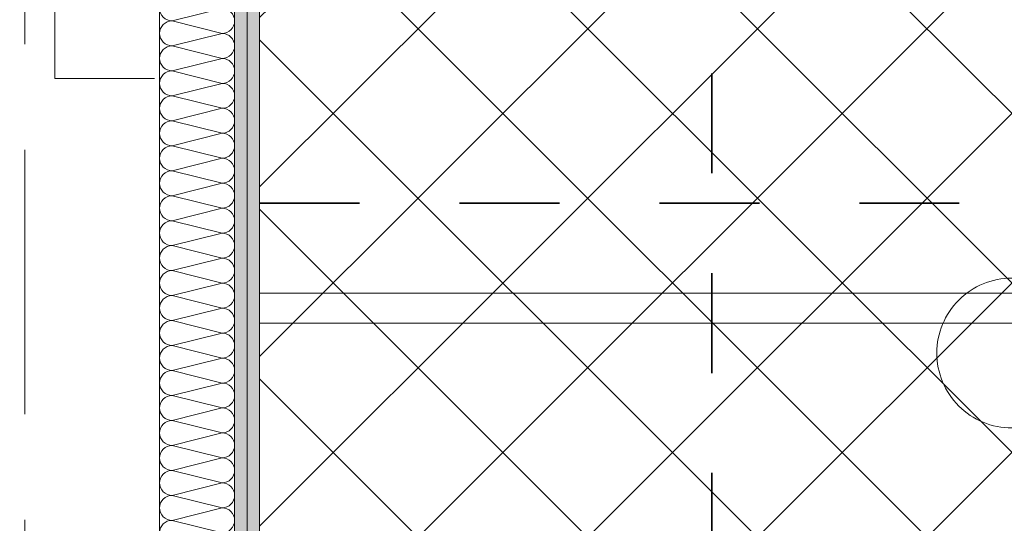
# Model space of a CAD drawing. Header units: metres. Extents: x -3.6 to 84.5, y -11 to 16.8.
# Tile 247 of 256: x 43.725 to 44.71, y 2.56 to 3.064. Entities that reach past the tile are written whole.
import ezdxf

# ---------------------------------------------------------------- set-up
doc = ezdxf.new("R2010")
doc.units = ezdxf.units.M
doc.header["$MEASUREMENT"] = 0
for name, pattern in [('Achse', [0.2, 0.1, -0.05, 0, -0.05]), ('Punktlinie weit', [0.06, 0.01, -0.05]), ('Strichlinie doppelt', [0.546806, 0.264583, -0.105833, 0.070556, -0.105833]), ('STRICHPUNKT', [0.015, 0.0075, -0.00375, 0, -0.00375])]:
    doc.linetypes.add(name, pattern=pattern)
for name, color, linetype in [('154 - Bemaßung_ Beschriftung.Ausbau - Deckenspiegel', 7, 'Continuous'), ('451 - Universal.Achsen Raster', 7, 'Continuous'), ('Neubau_606 - Struktur.Wand Innen Ausbau', 7, 'Continuous'), ('Neubau_651 - Abdeckung.Decke abgehängt_ bekleidet', 7, 'Continuous'), ('Neubau_702 - Einrichtung.Möbel Sanitär', 7, 'Continuous'), ('Neubau_802 - HKLSE.Sanitär', 7, 'Continuous'), ('Neubau_804 - HKLSE.Elektrik', 7, 'Continuous')]:
    doc.layers.add(name, color=color, linetype=linetype)
doc.styles.add('ERSTELLTER_STIL_2', font='txt')
doc.dimstyles.new('ERSTELLTER_STIL__2', dxfattribs={"dimtxt": 0.1, "dimasz": 0.0532, "dimexe": 0.18, "dimexo": 0.0625, "dimgap": 0, "dimtad": 1, "dimzin": 0, "dimdsep": 46, "dimtxsty": 'ERSTELLTER_STIL_2', "dimblk": 'ARROWHEAD_2', "dimblk1": 'ARROWHEAD_2', "dimblk2": 'ARROWHEAD_2', "dimcen": 0.09, "dimse1": 1, "dimse2": 1, "dimclrd": 7, "dimclre": 7, "dimclrt": 7, "dimazin": 0, "dimtfac": 1, "dimtdec": 4, "dimtmove": 0, "dimatfit": 3, "dimfxl": 1, "dimtolj": 1, "dimtzin": 0, "dimarcsym": 0})
pattern_1 = [(45, (0, 0), (-0.01767767, 0.01767767), [0, -0.025])]

# ---------------------------------------------------------------- blocks, each defined once
blk = doc.blocks.new('*X153')
at = {"layer": 'Neubau_606 - Struktur.Wand Innen Ausbau', "color": 7, "linetype": 'Continuous', "lineweight": 5}
for p, q in [((43.92749, 3.07499), (43.87749, 3.06249)), ((43.92749, 3.04999), (43.87749, 3.06249)), ((43.92749, 3.04999), (43.87749, 3.03749)), ((43.92749, 3.02499), (43.87749, 3.03749)), ((43.92749, 3.02499), (43.87749, 3.01249)), ((43.92749, 2.99999), (43.87749, 3.01249)), ((43.92749, 2.99999), (43.87749, 2.98749)), ((43.92749, 2.97499), (43.87749, 2.98749)), ((43.92749, 2.97499), (43.87749, 2.96249)), ((43.92749, 2.94999), (43.87749, 2.96249)), ((43.92749, 2.94999), (43.87749, 2.93749)), ((43.92749, 2.92499), (43.87749, 2.93749)), ((43.92749, 2.92499), (43.87749, 2.91249)), ((43.92749, 2.89999), (43.87749, 2.91249)), ((43.92749, 2.89999), (43.87749, 2.88749)), ((43.92749, 2.87499), (43.87749, 2.88749)), ((43.92749, 2.87499), (43.87749, 2.86249)), ((43.92749, 2.84999), (43.87749, 2.86249)), ((43.92749, 2.84999), (43.87749, 2.83749)), ((43.92749, 2.82499), (43.87749, 2.83749)), ((43.92749, 2.82499), (43.87749, 2.81249)), ((43.92749, 2.79999), (43.87749, 2.81249)), ((43.92749, 2.79999), (43.87749, 2.78749)), ((43.92749, 2.77499), (43.87749, 2.78749)), ((43.92749, 2.77499), (43.87749, 2.76249)), ((43.92749, 2.74999), (43.87749, 2.76249)), ((43.92749, 2.74999), (43.87749, 2.73749)), ((43.92749, 2.72499), (43.87749, 2.73749)), ((43.92749, 2.72499), (43.87749, 2.71249)), ((43.92749, 2.69999), (43.87749, 2.71249)), ((43.92749, 2.69999), (43.87749, 2.68749)), ((43.92749, 2.67499), (43.87749, 2.68749)), ((43.92749, 2.67499), (43.87749, 2.66249)), ((43.92749, 2.64999), (43.87749, 2.66249)), ((43.92749, 2.64999), (43.87749, 2.63749)), ((43.92749, 2.62499), (43.87749, 2.63749)), ((43.92749, 2.62499), (43.87749, 2.61249)), ((43.92749, 2.59999), (43.87749, 2.61249)), ((43.92749, 2.59999), (43.87749, 2.58749)), ((43.92749, 2.57499), (43.87749, 2.58749)), ((43.92749, 2.57499), (43.87749, 2.56249)), ((43.92749, 2.54999), (43.87749, 2.56249))]:
    blk.add_line(p, q, dxfattribs=at)
for centre, start, end in [((43.87749, 3.07499), 179.99998, 269.99998), ((43.92749, 3.06249), 359.99998, 89.99998), ((43.87749, 3.04999), 89.99998, 179.99998), ((43.92749, 3.06249), 269.99998, 359.99998), ((43.87749, 3.04999), 179.99998, 269.99998), ((43.92749, 3.03749), 359.99998, 89.99998), ((43.87749, 3.02499), 89.99998, 179.99998), ((43.92749, 3.03749), 269.99998, 359.99998), ((43.87749, 3.02499), 179.99998, 269.99998), ((43.92749, 3.01249), 359.99998, 89.99998), ((43.87749, 2.99999), 89.99998, 179.99998), ((43.92749, 3.01249), 269.99998, 359.99998), ((43.87749, 2.99999), 179.99998, 269.99998), ((43.92749, 2.98749), 359.99998, 89.99998), ((43.87749, 2.97499), 89.99998, 179.99998), ((43.92749, 2.98749), 269.99998, 359.99998), ((43.87749, 2.97499), 179.99998, 269.99998), ((43.92749, 2.96249), 359.99998, 89.99998), ((43.87749, 2.94999), 89.99998, 179.99998), ((43.92749, 2.96249), 269.99998, 359.99998), ((43.87749, 2.94999), 179.99998, 269.99998), ((43.92749, 2.93749), 359.99998, 89.99998), ((43.87749, 2.92499), 89.99998, 179.99998), ((43.92749, 2.93749), 269.99998, 359.99998), ((43.87749, 2.92499), 179.99998, 269.99998), ((43.92749, 2.91249), 359.99998, 89.99998), ((43.87749, 2.89999), 89.99998, 179.99998), ((43.92749, 2.91249), 269.99998, 359.99998), ((43.87749, 2.89999), 179.99998, 269.99998), ((43.92749, 2.88749), 359.99998, 89.99998), ((43.87749, 2.87499), 89.99998, 179.99998), ((43.92749, 2.88749), 269.99998, 359.99998), ((43.87749, 2.87499), 179.99998, 269.99998), ((43.92749, 2.86249), 359.99998, 89.99998), ((43.87749, 2.84999), 89.99998, 179.99998), ((43.92749, 2.86249), 269.99998, 359.99998), ((43.87749, 2.84999), 179.99998, 269.99998), ((43.92749, 2.83749), 359.99998, 89.99998), ((43.87749, 2.82499), 89.99998, 179.99998), ((43.92749, 2.83749), 269.99998, 359.99998), ((43.87749, 2.82499), 179.99998, 269.99998), ((43.92749, 2.81249), 359.99998, 89.99998), ((43.87749, 2.79999), 89.99998, 179.99998), ((43.92749, 2.81249), 269.99998, 359.99998), ((43.87749, 2.79999), 179.99998, 269.99998), ((43.92749, 2.78749), 359.99998, 89.99998), ((43.87749, 2.77499), 89.99998, 179.99998), ((43.92749, 2.78749), 269.99998, 359.99998), ((43.87749, 2.77499), 179.99998, 269.99998), ((43.92749, 2.76249), 359.99998, 89.99998), ((43.87749, 2.74999), 89.99998, 179.99998), ((43.92749, 2.76249), 269.99998, 359.99998), ((43.87749, 2.74999), 179.99998, 269.99998), ((43.92749, 2.73749), 359.99998, 89.99998), ((43.87749, 2.72499), 89.99998, 179.99998), ((43.92749, 2.73749), 269.99998, 359.99998), ((43.87749, 2.72499), 179.99998, 269.99998), ((43.92749, 2.71249), 359.99998, 89.99998), ((43.87749, 2.69999), 89.99998, 179.99998), ((43.92749, 2.71249), 269.99998, 359.99998), ((43.87749, 2.69999), 179.99998, 269.99998), ((43.92749, 2.68749), 359.99998, 89.99998), ((43.87749, 2.67499), 89.99998, 179.99998), ((43.92749, 2.68749), 269.99998, 359.99998), ((43.87749, 2.67499), 179.99998, 269.99998), ((43.92749, 2.66249), 359.99998, 89.99998), ((43.87749, 2.64999), 89.99998, 179.99998), ((43.92749, 2.66249), 269.99998, 359.99998), ((43.87749, 2.64999), 179.99998, 269.99998), ((43.92749, 2.63749), 359.99998, 89.99998), ((43.87749, 2.62499), 89.99998, 179.99998), ((43.92749, 2.63749), 269.99998, 359.99998), ((43.87749, 2.62499), 179.99998, 269.99998), ((43.92749, 2.61249), 359.99998, 89.99998), ((43.87749, 2.59999), 89.99998, 179.99998), ((43.92749, 2.61249), 269.99998, 359.99998), ((43.87749, 2.59999), 179.99998, 269.99998), ((43.92749, 2.58749), 359.99998, 89.99998), ((43.87749, 2.57499), 89.99998, 179.99998), ((43.92749, 2.58749), 269.99998, 359.99998), ((43.87749, 2.57499), 179.99998, 269.99998), ((43.92749, 2.56249), 359.99998, 89.99998), ((43.87749, 2.54999), 89.99998, 179.99998), ((43.92749, 2.56249), 269.99998, 359.99998)]:
    blk.add_arc(centre, 0.0125, start, end, dxfattribs=at)
blk = doc.blocks.new('*D351')
at = {"layer": '154 - Bemaßung_ Beschriftung.Ausbau - Deckenspiegel', "color": 7, "linetype": 'Continuous', "lineweight": 5}
for p, q in [((46.28432, 2.75019), (46.35432, 2.70978)), ((46.37182, 2.72998), (46.26682, 2.72998)), ((46.31932, 1.82998), (46.31932, 2.72998)), ((46.28432, 1.85019), (46.35432, 1.80978)), ((46.37182, 1.82998), (46.26682, 1.82998))]:
    blk.add_line(p, q, dxfattribs=at)
at = {"layer": '154 - Bemaßung_ Beschriftung.Ausbau - Deckenspiegel', "color": 7, "lineweight": 5, "insert": (46.29932, 2.2041), "char_height": 0.1, "attachment_point": 7, "rotation": 90, "style": 'ERSTELLTER_STIL_2'}
blk.add_mtext('\\A1;{\\pql;\\fArial|b0|i0|c0|p38;90}', dxfattribs=at)
blk = doc.blocks.new('ARROWHEAD_2')
at = {"color": 0, "linetype": 'Continuous', "lineweight": 0}
for p, q in [((-0.378, -0.655), (0.378, 0.655)), ((0, 0), (-1, 0))]:
    blk.add_line(p, q, dxfattribs=at)
blk = doc.blocks.new('*D352')
at = {"layer": '154 - Bemaßung_ Beschriftung.Ausbau - Deckenspiegel', "color": 7, "linetype": 'Continuous', "lineweight": 5}
for p, q in [((46.31932, 3.81), (46.31932, 3.84423)), ((46.35432, 3.78979), (46.28432, 3.83021)), ((46.37182, 3.81), (46.26682, 3.81)), ((46.31932, 2.72998), (46.31932, 3.81)), ((46.28432, 2.75019), (46.35432, 2.70978)), ((46.37182, 2.72998), (46.26682, 2.72998))]:
    blk.add_line(p, q, dxfattribs=at)
at = {"layer": '154 - Bemaßung_ Beschriftung.Ausbau - Deckenspiegel', "color": 7, "lineweight": 5, "insert": (46.29932, 3.13696), "char_height": 0.1, "attachment_point": 7, "rotation": 90, "style": 'ERSTELLTER_STIL_2'}
blk.add_mtext('\\A1;{\\pql;\\fArial|b0|i0|c0|p38;1,08}', dxfattribs=at)

msp = doc.modelspace()

# ---------------------------------------------------------------- hatches: boundary and pattern name
at = {"layer": 'Neubau_606 - Struktur.Wand Innen Ausbau', "linetype": 'Continuous', "lineweight": 0, "true_color": 0x000000}
h = msp.add_hatch(dxfattribs=at)
h.set_pattern_fill('Gips_0001', color=18, style=0, pattern_type=2)
h.set_pattern_definition(pattern_1)
h.paths.add_polyline_path([(43.93999, 3.7325), (43.93999, 0.70998), (43.95249, 0.70998), (43.95249, 3.72937), (43.94832, 3.7325)])
h = msp.add_hatch(dxfattribs=at)
h.set_pattern_fill('Gips_0001', color=18, style=0, pattern_type=2)
h.set_pattern_definition(pattern_1)
h.paths.add_polyline_path([(43.95249, 3.72), (43.95249, 0.70998), (43.96499, 0.70998), (43.96499, 3.72)])
at = {"layer": 'Neubau_651 - Abdeckung.Decke abgehängt_ bekleidet', "linetype": 'Continuous', "lineweight": 13, "true_color": 0xffbfbf}
h = msp.add_hatch(dxfattribs=at)
h.set_pattern_fill('Raster_20x20_Diagonal_0001', color=254, style=0, pattern_type=2)
h.set_pattern_definition([(45, (0, 0), (-0.0848528, 0.0848528), []), (135, (0, 0), (0.0848528, 0.0848528), [])])
h.paths.add_polyline_path([(43.96499, 0.74948), (47.26997, 0.74948), (47.26997, 2.91998), (46.89497, 2.91998), (46.89497, 3.81), (43.96499, 3.81)])

# ---------------------------------------------------------------- linework, layer by layer
at = {"layer": '451 - Universal.Achsen Raster', "color": 160, "linetype": 'Strichlinie doppelt', "lineweight": 9, "true_color": 0x3232ff}
msp.add_line((43.72999, -10.585), (43.72999, 16.355), dxfattribs=at)
at = {"layer": 'Neubau_606 - Struktur.Wand Innen Ausbau', "color": 1, "linetype": 'Continuous', "lineweight": 5}
for p, q in [((43.93999, 0.70998), (43.93999, 3.7325)), ((43.95249, 0.70998), (43.95249, 3.72937))]:
    msp.add_line(p, q, dxfattribs=at)
at = {"layer": 'Neubau_606 - Struktur.Wand Innen Ausbau', "color": 1, "linetype": 'Continuous', "lineweight": 5, "flags": 128}
for points in [[(43.86499, 3.795), (43.86499, 0.70998)], [(43.96499, 0.70998), (43.96499, 3.72)]]:
    msp.add_lwpolyline(points, dxfattribs=at)
at = {"layer": 'Neubau_651 - Abdeckung.Decke abgehängt_ bekleidet', "color": 1, "linetype": 'Achse', "lineweight": 35}
for p, q in [((44.41748, 3.81), (44.41748, 0.74948)), ((43.96499, 2.87998), (47.26997, 2.87998))]:
    msp.add_line(p, q, dxfattribs=at)
at = {"layer": 'Neubau_651 - Abdeckung.Decke abgehängt_ bekleidet', "color": 1, "linetype": 'Punktlinie weit', "lineweight": 13, "flags": 128}
msp.add_lwpolyline([(43.96499, 0.74948), (47.26997, 0.74948), (47.26997, 2.91998), (46.89497, 2.91998), (46.89497, 3.81), (43.96499, 3.81)], close=True, dxfattribs=at)
at = {"layer": 'Neubau_702 - Einrichtung.Möbel Sanitär', "color": 1, "linetype": 'Continuous', "lineweight": 13, "flags": 128}
for points in [[(45.46499, 2.78998), (43.96498, 2.78998)], [(43.96498, 2.78998), (43.96498, 2.75998)], [(43.96498, 2.75998), (45.46499, 2.75998)]]:
    msp.add_lwpolyline(points, dxfattribs=at)
at = {"layer": 'Neubau_802 - HKLSE.Sanitär', "color": 1, "linetype": 'STRICHPUNKT', "lineweight": 9, "flags": 128}
for points in [[(43.75999, 3.50498), (43.75999, 3.00498)], [(43.93999, 3.00498), (43.93999, 3.50498)], [(43.75999, 3.00498), (43.93999, 3.00498)]]:
    msp.add_lwpolyline(points, dxfattribs=at)
at = {"layer": 'Neubau_804 - HKLSE.Elektrik', "color": 1, "linetype": 'Continuous', "lineweight": 13, "flags": 128}
msp.add_lwpolyline([(44.79248, 2.72998, -0.414214), (44.71748, 2.65498, -0.414214), (44.64248, 2.72998, -0.414214), (44.71748, 2.80498, -0.414214)], format="xyb", close=True, dxfattribs=at)

# ---------------------------------------------------------------- block references
at = {"layer": 'Neubau_606 - Struktur.Wand Innen Ausbau', "color": 1, "lineweight": 13}
msp.add_blockref('*X153', (0, 0), dxfattribs=at)

# ---------------------------------------------------------------- dimensions: what is measured, and where the dimension line sits
at = {"layer": '154 - Bemaßung_ Beschriftung.Ausbau - Deckenspiegel', "color": 7, "linetype": 'Continuous', "lineweight": 5}
for base, p1, p2, picture, middle in [((46.31932, 3.81), (42.87998, 2.72998), (42.32499, 3.81), '*D352', (46.24932, 3.26684)), ((46.31932, 2.72998), (42.87998, 1.82998), (42.87998, 2.72998), '*D351', (46.24932, 2.28033))]:
    dim = msp.add_linear_dim(base=base, p1=p1, p2=p2, angle=90, dimstyle='ERSTELLTER_STIL__2', dxfattribs=at)
    dim.commit()
    dim.dimension.update_dxf_attribs({"geometry": picture, "text_midpoint": middle, "dimtype": 160, "text_rotation": 90})

doc.saveas('drawing.dxf')
